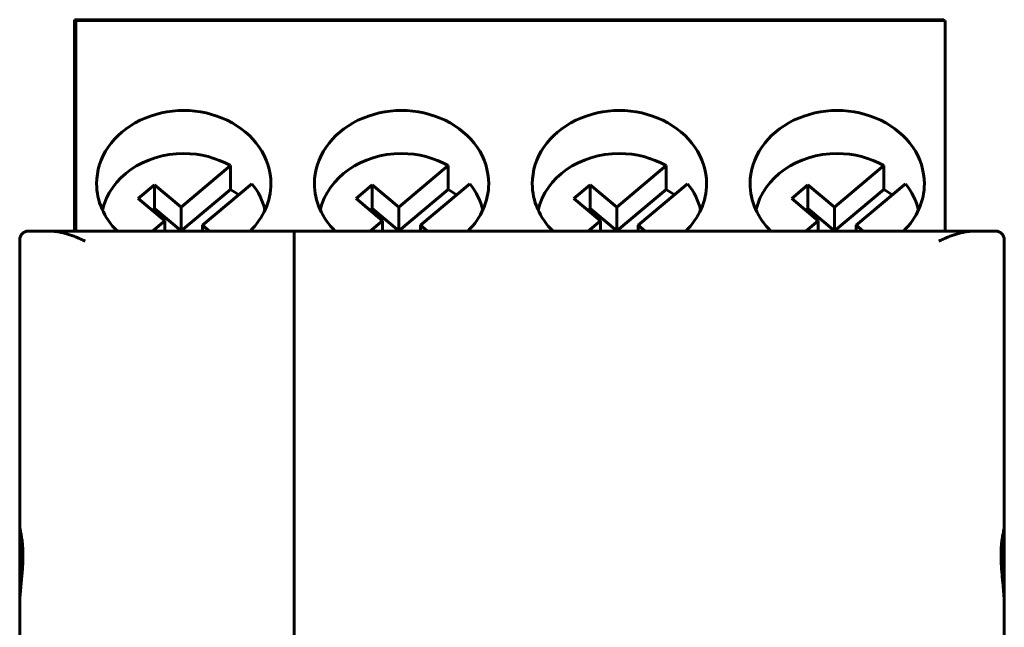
# Model space of a CAD drawing. Header units: millimetres. Extents: x -16 to 13, y -44 to 65.
# Tile 10 of 10: x -10 to 13, y 51 to 65. Entities that reach past the tile are written whole.
import ezdxf

# ---------------------------------------------------------------- set-up
doc = ezdxf.new("R2010")
doc.units = ezdxf.units.MM
doc.linetypes.add('K5LT_BASIC', pattern=[0])

msp = doc.modelspace()

# ---------------------------------------------------------------- linework, layer by layer
at = {"color": 150, "linetype": 'K5LT_BASIC', "lineweight": 60, "true_color": 0x0080ff}
for p, q in [((-8.622, 64.683), (11.328, 64.683)), ((-8.622, 64.592), (-8.622, 64.683)), ((-8.592, 64.571), (-8.592, 64.662)), ((-8.592, 64.662), (11.358, 64.662)), ((-8.592, 64.57), (-8.592, 64.662)), ((11.328, 64.662), (11.328, 64.683)), ((11.358, 64.57), (11.358, 64.662)), ((-8.622, 64.592), (-8.622, 59.835)), ((-8.592, 64.57), (-8.592, 59.835)), ((11.358, 64.57), (11.358, 59.835)), ((-5.045, 61.337), (-6.179, 60.386)), ((-5.045, 60.793), (-5.045, 61.337)), ((-0.045, 61.337), (-1.179, 60.386)), ((-0.045, 60.793), (-0.045, 61.337)), ((4.955, 61.337), (3.821, 60.386)), ((4.955, 60.793), (4.955, 61.337)), ((9.955, 61.337), (8.821, 60.386)), ((9.955, 60.793), (9.955, 61.337)), ((-6.79, 60.899), (-7.162, 60.586)), ((-6.79, 60.899), (-6.79, 60.355)), ((-6.179, 60.386), (-6.79, 60.899)), ((-5.684, 59.97), (-4.55, 60.921)), ((-1.79, 60.899), (-2.162, 60.586)), ((-1.179, 60.386), (-1.79, 60.899)), ((-1.79, 60.899), (-1.79, 60.355)), ((-0.684, 59.97), (0.45, 60.921)), ((3.21, 60.899), (2.838, 60.586)), ((3.821, 60.386), (3.21, 60.899)), ((3.21, 60.899), (3.21, 60.355)), ((4.316, 59.97), (5.45, 60.921)), ((8.21, 60.899), (7.838, 60.586)), ((8.821, 60.386), (8.21, 60.899)), ((8.21, 60.899), (8.21, 60.355)), ((9.316, 59.97), (10.45, 60.921)), ((-6.551, 60.073), (-7.162, 60.586)), ((-6.179, 59.842), (-5.045, 60.793)), ((-1.551, 60.073), (-2.162, 60.586)), ((-1.179, 59.842), (-0.045, 60.793)), ((3.449, 60.073), (2.838, 60.586)), ((3.821, 59.842), (4.955, 60.793)), ((8.449, 60.073), (7.838, 60.586)), ((8.821, 59.842), (9.955, 60.793)), ((-6.79, 60.355), (-6.838, 60.315)), ((-6.79, 60.355), (-6.179, 59.842)), ((-6.179, 60.386), (-6.179, 59.842)), ((-1.79, 60.355), (-1.838, 60.315)), ((-1.79, 60.355), (-1.179, 59.842)), ((-1.179, 60.386), (-1.179, 59.842)), ((3.21, 60.355), (3.162, 60.315)), ((3.21, 60.355), (3.821, 59.842)), ((3.821, 60.386), (3.821, 59.842)), ((8.21, 60.355), (8.162, 60.315)), ((8.21, 60.355), (8.821, 59.842)), ((8.821, 60.386), (8.821, 59.842)), ((-6.551, 60.073), (-6.835, 59.835)), ((-6.551, 60.073), (-6.551, 59.835)), ((-5.522, 59.835), (-5.684, 59.97)), ((-5.684, 59.835), (-5.684, 59.97)), ((-1.551, 60.073), (-1.835, 59.835)), ((-1.551, 60.073), (-1.551, 59.835)), ((-0.684, 59.835), (-0.684, 59.97)), ((-0.522, 59.835), (-0.684, 59.97)), ((3.449, 60.073), (3.165, 59.835)), ((3.449, 60.073), (3.449, 59.835)), ((4.316, 59.835), (4.316, 59.97)), ((4.478, 59.835), (4.316, 59.97)), ((8.449, 60.073), (8.165, 59.835)), ((8.449, 60.073), (8.449, 59.835)), ((9.478, 59.835), (9.316, 59.97)), ((9.316, 59.835), (9.316, 59.97)), ((-9.682, 59.835), (-9.177, 59.835)), ((-8.632, 59.835), (-9.177, 59.835)), ((-3.582, 59.835), (-8.632, 59.835)), ((-8.622, 59.835), (-8.632, 59.835)), ((-3.582, 59.835), (-3.582, 59.607)), ((11.468, 59.835), (-3.582, 59.835)), ((-3.582, 59.835), (-3.582, 59.607)), ((12.012, 59.835), (11.468, 59.835)), ((12.012, 59.835), (12.518, 59.835)), ((-9.882, 59.635), (-9.882, 53.06)), ((-3.582, 59.607), (-3.582, 50.045)), ((-3.582, 50.045), (-3.582, 59.607)), ((12.718, 59.635), (12.718, 53.06)), ((-9.882, 53.06), (-9.882, 51.234)), ((12.718, 53.06), (12.718, 51.234)), ((-9.882, 51.234), (-9.882, 48.09)), ((12.718, 51.234), (12.718, 48.09))]:
    msp.add_line(p, q, dxfattribs=at)
for centre, start, end in [((-9.682, 59.635), 90, 180), ((12.518, 59.635), 0, 90)]:
    msp.add_arc(centre, 0.2, start, end, dxfattribs=at)
for centre, major_axis, start_param, end_param in [((-6.117, 60.923), (2, 0), 0, 3.141593), ((-1.117, 60.923), (2, 0), 0, 3.141593), ((3.883, 60.923), (2, 0), 0, 3.141593), ((8.883, 60.923), (2, 0), 0, 3.141593), ((-6.117, 60.022), (-1.898, 0), 4.712389, 6.096591), ((-6.117, 60.022), (-1.898, 0), 4.112452, 4.712389), ((-1.117, 60.022), (-1.898, 0), 4.712389, 6.096591), ((-1.117, 60.022), (-1.898, 0), 4.112452, 4.712389), ((3.883, 60.022), (-1.898, 0), 4.712389, 6.096591), ((3.883, 60.022), (-1.898, 0), 4.112452, 4.712389), ((8.883, 60.022), (-1.898, 0), 4.712389, 6.096591), ((8.883, 60.022), (-1.898, 0), 4.112452, 4.712389), ((-6.117, 60.923), (2, 0), 3.141593, 3.847512), ((-6.117, 60.923), (2, 0), 5.577266, 6.283185), ((-6.117, 60.022), (1.898, 0), 0.186594, 0.599937), ((-1.117, 60.923), (2, 0), 3.141593, 3.847512), ((-1.117, 60.923), (2, 0), 5.577266, 6.283185), ((-1.117, 60.022), (1.898, 0), 0.186594, 0.599937), ((3.883, 60.923), (2, 0), 3.141593, 3.847512), ((3.883, 60.923), (2, 0), 5.577266, 6.283185), ((3.883, 60.022), (1.898, 0), 0.186594, 0.599937), ((8.883, 60.923), (2, 0), 3.141593, 3.847512), ((8.883, 60.923), (2, 0), 5.577266, 6.283185), ((8.883, 60.022), (1.898, 0), 0.186594, 0.599937), ((-6.117, 59.478), (1.898, 0), 0.842444, 0.970859), ((-1.117, 59.478), (1.898, 0), 0.842444, 0.970859), ((3.883, 59.478), (1.898, 0), 0.842444, 0.970859), ((8.883, 59.478), (1.898, 0), 0.842444, 0.970859)]:
    msp.add_ellipse(centre, major_axis=major_axis, ratio=0.839203, start_param=start_param, end_param=end_param, dxfattribs=at)
for points, knots in [([(-8.382, 59.607), (-8.416, 59.623), (-8.45, 59.639), (-8.484, 59.654), (-8.517, 59.669), (-8.551, 59.683), (-8.585, 59.697), (-8.618, 59.711), (-8.652, 59.723), (-8.686, 59.735), (-8.719, 59.747), (-8.753, 59.758), (-8.786, 59.769), (-8.819, 59.779), (-8.853, 59.788), (-8.886, 59.796), (-8.919, 59.804), (-8.952, 59.811), (-8.984, 59.817), (-9.017, 59.822), (-9.049, 59.827), (-9.081, 59.83), (-9.113, 59.833), (-9.145, 59.835), (-9.177, 59.835)], [0, 0, 0, 0, 0.124934, 0.124934, 0.124934, 0.249852, 0.249852, 0.249852, 0.374804, 0.374804, 0.374804, 0.499769, 0.499769, 0.499769, 0.62489, 0.62489, 0.62489, 0.749897, 0.749897, 0.749897, 0.87495, 0.87495, 0.87495, 1, 1, 1, 1]), ([(12.012, 59.835), (11.981, 59.835), (11.949, 59.833), (11.917, 59.83), (11.901, 59.828), (11.885, 59.826), (11.869, 59.824), (11.853, 59.822), (11.836, 59.819), (11.82, 59.817), (11.787, 59.811), (11.755, 59.804), (11.722, 59.796), (11.688, 59.788), (11.655, 59.779), (11.622, 59.769), (11.589, 59.758), (11.555, 59.747), (11.522, 59.735), (11.488, 59.723), (11.454, 59.711), (11.421, 59.697), (11.387, 59.683), (11.353, 59.669), (11.319, 59.654), (11.286, 59.639), (11.252, 59.623), (11.218, 59.607)], [0, 0, 0, 0, 0.125105, 0.125105, 0.125105, 0.187628, 0.187628, 0.187628, 0.250097, 0.250097, 0.250097, 0.375186, 0.375186, 0.375186, 0.500272, 0.500272, 0.500272, 0.625219, 0.625219, 0.625219, 0.750192, 0.750192, 0.750192, 0.875097, 0.875097, 0.875097, 1, 1, 1, 1]), ([(-9.882, 51.234), (-9.882, 51.318), (-9.876, 51.459), (-9.859, 51.659), (-9.842, 51.829), (-9.827, 51.996), (-9.814, 52.158), (-9.809, 52.287), (-9.807, 52.386), (-9.808, 52.465), (-9.811, 52.555), (-9.818, 52.652), (-9.83, 52.759), (-9.847, 52.866), (-9.868, 52.971), (-9.88, 53.031), (-9.882, 53.055), (-9.882, 53.06)], [0, 0, 0, 0, 0.105437, 0.175784, 0.246084, 0.316353, 0.386631, 0.456917, 0.492034, 0.527139, 0.573912, 0.63214, 0.690093, 0.769279, 0.859836, 0.967611, 1, 1, 1, 1]), ([(12.718, 53.06), (12.718, 53.039), (12.706, 52.98), (12.68, 52.85), (12.66, 52.72), (12.648, 52.589), (12.643, 52.466), (12.643, 52.344), (12.647, 52.232), (12.654, 52.109), (12.665, 51.976), (12.68, 51.811), (12.704, 51.561), (12.718, 51.362), (12.718, 51.234)], [0, 0, 0, 0, 0.140457, 0.245907, 0.333731, 0.404083, 0.474288, 0.528029, 0.582361, 0.630268, 0.691764, 0.754753, 0.838761, 1, 1, 1, 1])]:
    msp.add_open_spline(points, degree=3, knots=knots, dxfattribs=at)

doc.saveas('drawing.dxf')
